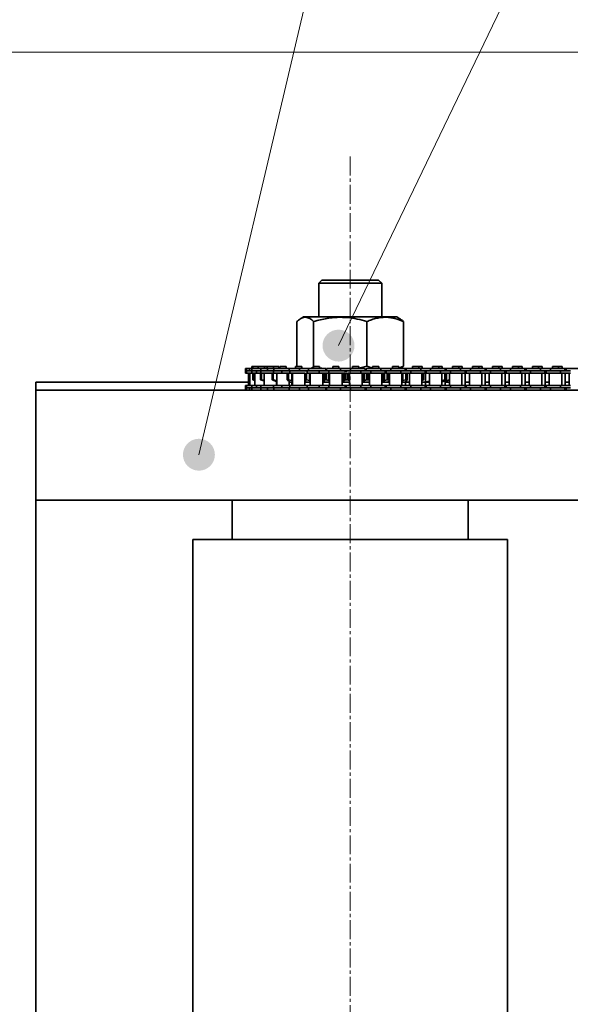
# Model space of a CAD drawing. Header units: millimetres. Extents: x 2945 to 26725, y -1082 to 16127.
# Tile 5 of 151: x 4835 to 5185, y 7361 to 7988. Entities that reach past the tile are written whole.
import ezdxf

# ---------------------------------------------------------------- set-up
doc = ezdxf.new("R2010")
doc.units = ezdxf.units.MM
doc.linetypes.add('点画线', pattern=[18, 12, -2, 2, -2])
doc.layers.get('0').update_dxf_attribs({"lineweight": 35})
for name, color, linetype, lineweight in [('中心线层', 1, '点画线', 18), ('几何体', 7, 'Continuous', 35), ('尺寸线层', 3, 'Continuous', 18), ('注释', 2, 'Continuous', 18)]:
    doc.layers.add(name, color=color, linetype=linetype, lineweight=lineweight)
doc.styles.add('标准', font='txt', dxfattribs={"width": 0.667})
doc.dimstyles.new('GB_尺寸', dxfattribs={"dimtxt": 3.5, "dimasz": 4, "dimexe": 2, "dimexo": 0, "dimtad": 1, "dimdsep": 46, "dimtxsty": '标准', "dimblk": '_CAXARROW', "dimcen": 0, "dimdle": 8, "dimazin": 2, "dimtfac": 0.707107, "dimtdec": 3, "dimtmove": 2, "dimatfit": 3, "dimfxl": 0, "dimfrac": 2, "dimtolj": 1, "dimarcsym": 0})

# ---------------------------------------------------------------- blocks, each defined once
blk = doc.blocks.new('*X110')
at = {"layer": '注释', "linetype": 'Continuous'}
h = blk.add_hatch(color=0, dxfattribs=at)
edge = h.paths.add_edge_path(flags=0)
edge.add_arc((-236.05, -1002.8), 10.16, 0, 360)
at = {"layer": '注释', "color": 0, "linetype": 'Continuous'}
blk.add_line((-236.05, -1002.8), (0, 0), dxfattribs=at)
blk = doc.blocks.new('*X111')
at = {"layer": '注释', "linetype": 'Continuous'}
h = blk.add_hatch(color=0, dxfattribs=at)
edge = h.paths.add_edge_path(flags=0)
edge.add_arc((-449.13, -933.37), 10.16, 0, 360)
at = {"layer": '注释', "color": 0, "linetype": 'Continuous'}
blk.add_line((-449.13, -933.37), (0, 0), dxfattribs=at)
blk = doc.blocks.new('*X160')
at = {"layer": '尺寸线层', "linetype": 'Continuous'}
for points in [[(4565.49, 7966.85), (4575.49, 7886.85), (4555.49, 7886.85)], [(4565.49, 4956.85), (4575.49, 5036.85), (4555.49, 5036.85)]]:
    blk.add_hatch(color=0, dxfattribs=at).paths.add_polyline_path(points, flags=0)
at = {"layer": '尺寸线层', "color": 0, "linetype": 'Continuous'}
for p, q in [((9590.25, 7966.85), (4525.49, 7966.85)), ((4565.49, 7966.85), (4565.49, 4956.85)), ((9680.25, 4956.85), (4525.49, 4956.85))]:
    blk.add_line(p, q, dxfattribs=at)
at = {"layer": '尺寸线层', "color": 0, "insert": (4518.37, 6461.85), "char_height": 70, "width": 255.1041, "attachment_point": 5, "rotation": 90, "line_spacing_factor": 1.15057, "style": '标准'}
blk.add_mtext('\\T1.1;3010', dxfattribs=at)
blk = doc.blocks.new('_CAXARROW')
blk.add_hatch(color=0).paths.add_polyline_path([(0, 0), (-1, 0.125), (-1, -0.125)], flags=0)

msp = doc.modelspace()

# ---------------------------------------------------------------- linework, layer by layer
at = {"layer": '中心线层'}
msp.add_line((5045.254, 7900.461), (5045.254, 5098.61), dxfattribs=at)
at = {"layer": '几何体'}
for p, q in [((5027.254, 7821.852), (5025.254, 7819.852)), ((5025.254, 7819.852), (5025.254, 7798.365)), ((5038.767, 7819.852), (5025.254, 7819.852)), ((5027.254, 7821.852), (5039.416, 7821.852)), ((5065.254, 7819.852), (5038.767, 7819.852)), ((5039.416, 7821.852), (5063.254, 7821.852)), ((5065.254, 7819.852), (5063.254, 7821.852)), ((5065.254, 7798.365), (5065.254, 7819.852)), ((5011.397, 7795.469), (5011.397, 7766.961)), ((5015.629, 7798.365), (5013.732, 7797.27)), ((5015.629, 7798.365), (5074.879, 7798.365)), ((5021.981, 7795.469), (5021.981, 7766.961)), ((5055.839, 7795.469), (5055.839, 7766.961)), ((5076.777, 7797.27), (5074.879, 7798.365)), ((5079.112, 7795.469), (5079.112, 7766.961)), ((4978.572, 7765.565), (4978.572, 7764.065)), ((4979.308, 7765.565), (4978.572, 7765.565)), ((4978.572, 7764.065), (4978.572, 7762.565)), ((4979.308, 7764.065), (4978.572, 7764.065)), ((4979.308, 7764.065), (4978.572, 7764.065)), ((4979.308, 7765.565), (4979.308, 7764.065)), ((4981.236, 7765.565), (4979.308, 7765.565)), ((4979.308, 7764.065), (4979.308, 7762.565)), ((4981.236, 7764.065), (4979.308, 7764.065)), ((4981.236, 7764.065), (4979.308, 7764.065)), ((4981.236, 7765.565), (4981.236, 7764.065)), ((4982.663, 7765.565), (4981.236, 7765.565)), ((4982.663, 7764.065), (4981.236, 7764.065)), ((4982.592, 7766.94), (4982.592, 7765.565)), ((4983.328, 7766.94), (4982.592, 7766.94)), ((4982.663, 7765.565), (4982.663, 7764.065)), ((4988.468, 7765.565), (4982.663, 7765.565)), ((4982.663, 7764.065), (4982.663, 7762.565)), ((4985.597, 7764.065), (4982.663, 7764.065)), ((4985.597, 7764.065), (4982.663, 7764.065)), ((4983.328, 7766.94), (4983.328, 7765.565)), ((4983.398, 7766.94), (4983.328, 7766.94)), ((4986.683, 7766.94), (4983.398, 7766.94)), ((4985.597, 7764.065), (4985.597, 7762.565)), ((4988.492, 7764.065), (4985.597, 7764.065)), ((4986.683, 7766.94), (4986.683, 7765.565)), ((4986.754, 7766.94), (4986.683, 7766.94)), ((4990.643, 7766.94), (4986.754, 7766.94)), ((4988.492, 7765.565), (4988.492, 7764.065)), ((4992.566, 7765.565), (4988.492, 7765.565)), ((4988.492, 7764.065), (4988.492, 7762.565)), ((4992.596, 7764.065), (4988.492, 7764.065)), ((4992.566, 7764.065), (4988.492, 7764.065)), ((4990.643, 7765.565), (4990.643, 7766.94)), ((4992.512, 7766.94), (4990.643, 7766.94)), ((4992.512, 7766.94), (4992.512, 7765.565)), ((4992.961, 7766.94), (4992.512, 7766.94)), ((4992.566, 7765.565), (4992.566, 7764.065)), ((4996.59, 7765.565), (4992.566, 7765.565)), ((4996.59, 7764.065), (4992.566, 7764.065)), ((4996.472, 7766.94), (4992.961, 7766.94)), ((4996.472, 7765.565), (4996.472, 7766.94)), ((4999.81, 7766.94), (4996.472, 7766.94)), ((4996.54, 7764.065), (4996.54, 7762.565)), ((4996.59, 7765.565), (4996.59, 7764.065)), ((5006.454, 7765.565), (4996.59, 7765.565)), ((5001.837, 7764.065), (4996.59, 7764.065)), ((5001.837, 7764.065), (4996.59, 7764.065)), ((4999.81, 7765.565), (4999.81, 7766.94)), ((5000.56, 7766.94), (5000.56, 7765.565)), ((5001.008, 7766.94), (5000.56, 7766.94)), ((5004.52, 7766.94), (5001.008, 7766.94)), ((5001.837, 7764.065), (5001.837, 7762.565)), ((5006.794, 7764.065), (5001.837, 7764.065)), ((5004.52, 7765.565), (5004.52, 7766.94)), ((5006.454, 7765.565), (5006.454, 7764.065)), ((5013.006, 7765.565), (5006.454, 7765.565)), ((5013.006, 7764.065), (5006.454, 7764.065)), ((5006.794, 7764.065), (5006.794, 7762.565)), ((5013.006, 7764.065), (5006.794, 7764.065)), ((5010.474, 7766.94), (5010.474, 7765.565)), ((5011.565, 7766.94), (5010.474, 7766.94)), ((5014.434, 7766.94), (5011.565, 7766.94)), ((5013.006, 7765.565), (5013.006, 7764.065)), ((5018.68, 7765.565), (5013.006, 7765.565)), ((5018.68, 7764.065), (5013.006, 7764.065)), ((5014.434, 7765.565), (5014.434, 7766.94)), ((5017.802, 7764.065), (5017.802, 7762.755)), ((5018.68, 7765.565), (5018.68, 7764.065)), ((5029.802, 7765.565), (5018.68, 7765.565)), ((5025.584, 7764.065), (5018.68, 7764.065)), ((5025.584, 7764.065), (5018.68, 7764.065)), ((5021.822, 7766.94), (5021.822, 7765.565)), ((5022.913, 7766.94), (5021.822, 7766.94)), ((5025.782, 7766.94), (5022.913, 7766.94)), ((5025.584, 7764.065), (5025.584, 7762.565)), ((5031.726, 7764.065), (5025.584, 7764.065)), ((5025.782, 7765.565), (5025.782, 7766.94)), ((5029.802, 7764.065), (5029.802, 7765.565)), ((5030.088, 7765.066), (5029.802, 7765.123)), ((5030.088, 7765.565), (5030.088, 7764.065)), ((5038.979, 7765.565), (5030.088, 7765.565)), ((5031.726, 7764.065), (5031.726, 7762.565)), ((5038.979, 7764.065), (5031.726, 7764.065)), ((5038.979, 7764.065), (5031.726, 7764.065)), ((5034.108, 7766.94), (5034.108, 7765.565)), ((5035.979, 7766.94), (5034.108, 7766.94)), ((5038.068, 7766.94), (5035.979, 7766.94)), ((5038.068, 7765.565), (5038.068, 7766.94)), ((5038.979, 7765.565), (5038.979, 7764.065)), ((5045.32, 7765.565), (5038.979, 7765.565)), ((5045.32, 7764.065), (5038.979, 7764.065)), ((5042.088, 7763.5), (5042.088, 7764.065)), ((5042.769, 7764.065), (5042.769, 7763.334)), ((5045.32, 7765.565), (5045.32, 7764.065)), ((5054.769, 7765.565), (5045.32, 7765.565)), ((5051.944, 7764.065), (5045.32, 7764.065)), ((5051.944, 7764.065), (5045.32, 7764.065)), ((5046.789, 7766.94), (5046.789, 7765.565)), ((5048.66, 7766.94), (5046.789, 7766.94)), ((5050.749, 7766.94), (5048.66, 7766.94)), ((5055.839, 7766.961), (5050.749, 7765.678)), ((5050.749, 7765.565), (5050.749, 7766.94)), ((5051.944, 7764.065), (5051.944, 7762.565)), ((5058.294, 7764.065), (5051.944, 7764.065)), ((5054.769, 7764.065), (5054.769, 7765.565)), ((5055.469, 7765.565), (5055.469, 7764.065)), ((5064.644, 7765.565), (5055.469, 7765.565)), ((5059.489, 7765.697), (5055.839, 7766.961)), ((5058.294, 7764.065), (5058.294, 7762.565)), ((5064.644, 7764.065), (5058.294, 7764.065)), ((5064.644, 7764.065), (5058.294, 7764.065)), ((5059.489, 7766.94), (5059.489, 7765.565)), ((5061.469, 7766.94), (5059.489, 7766.94)), ((5063.449, 7766.94), (5061.469, 7766.94)), ((5063.449, 7765.565), (5063.449, 7766.94)), ((5064.644, 7765.565), (5064.644, 7764.065)), ((5070.994, 7765.565), (5064.644, 7765.565)), ((5070.994, 7764.065), (5064.644, 7764.065)), ((5067.469, 7762.565), (5067.469, 7764.065)), ((5068.169, 7764.065), (5068.169, 7762.565)), ((5070.994, 7765.565), (5070.994, 7764.065)), ((5080.169, 7765.565), (5070.994, 7765.565)), ((5077.344, 7764.065), (5070.994, 7764.065)), ((5077.344, 7764.065), (5070.994, 7764.065)), ((5072.189, 7766.94), (5072.189, 7765.565)), ((5074.169, 7766.94), (5072.189, 7766.94)), ((5076.149, 7766.94), (5074.169, 7766.94)), ((5079.112, 7766.961), (5076.149, 7765.82)), ((5076.149, 7765.565), (5076.149, 7766.94)), ((5077.278, 7765.565), (5079.112, 7766.961)), ((5077.344, 7764.065), (5077.344, 7762.565)), ((5083.694, 7764.065), (5077.344, 7764.065)), ((5078.32, 7765.565), (5078.32, 7766.358)), ((5080.169, 7764.065), (5080.169, 7765.565)), ((5080.869, 7765.565), (5080.169, 7765.565)), ((5080.869, 7765.565), (5080.869, 7764.065)), ((5090.044, 7765.565), (5080.869, 7765.565)), ((5083.694, 7764.065), (5083.694, 7762.565)), ((5090.044, 7764.065), (5083.694, 7764.065)), ((5090.044, 7764.065), (5083.694, 7764.065)), ((5084.889, 7766.94), (5084.889, 7765.565)), ((5086.869, 7766.94), (5084.889, 7766.94)), ((5088.849, 7766.94), (5086.869, 7766.94)), ((5088.849, 7765.565), (5088.849, 7766.94)), ((5091.02, 7766.94), (5088.849, 7766.94)), ((5090.044, 7765.565), (5090.044, 7764.065)), ((5096.394, 7765.565), (5090.044, 7765.565)), ((5096.394, 7764.065), (5090.044, 7764.065)), ((5091.02, 7765.565), (5091.02, 7766.94)), ((5092.869, 7762.565), (5092.869, 7764.065)), ((5093.184, 7763.911), (5093.184, 7757.006)), ((5093.569, 7763.822), (5093.184, 7763.911)), ((5093.569, 7764.065), (5093.569, 7762.565)), ((5096.394, 7765.565), (5096.394, 7764.065)), ((5105.569, 7765.565), (5096.394, 7765.565)), ((5102.744, 7764.065), (5096.394, 7764.065)), ((5102.744, 7764.065), (5096.394, 7764.065)), ((5097.589, 7766.94), (5097.589, 7765.565)), ((5099.569, 7766.94), (5097.589, 7766.94)), ((5101.549, 7766.94), (5099.569, 7766.94)), ((5101.549, 7765.565), (5101.549, 7766.94)), ((5103.72, 7766.94), (5101.549, 7766.94)), ((5102.744, 7764.065), (5102.744, 7762.565)), ((5109.094, 7764.065), (5102.744, 7764.065)), ((5103.72, 7765.565), (5103.72, 7766.94)), ((5105.569, 7764.065), (5105.569, 7765.565)), ((5106.269, 7765.565), (5105.569, 7765.565)), ((5106.269, 7765.565), (5106.269, 7764.065)), ((5115.444, 7765.565), (5106.269, 7765.565)), ((5109.094, 7764.065), (5109.094, 7762.565)), ((5115.444, 7764.065), (5109.094, 7764.065)), ((5115.444, 7764.065), (5109.094, 7764.065)), ((5110.289, 7766.94), (5110.289, 7765.565)), ((5112.269, 7766.94), (5110.289, 7766.94)), ((5114.249, 7766.94), (5112.269, 7766.94)), ((5114.249, 7765.565), (5114.249, 7766.94)), ((5116.42, 7766.94), (5114.249, 7766.94)), ((5115.444, 7765.565), (5115.444, 7764.065)), ((5121.794, 7765.565), (5115.444, 7765.565)), ((5121.794, 7764.065), (5115.444, 7764.065)), ((5116.42, 7765.565), (5116.42, 7766.94)), ((5118.269, 7762.565), (5118.269, 7764.065)), ((5118.969, 7764.065), (5118.969, 7762.565)), ((5121.794, 7765.565), (5121.794, 7764.065)), ((5130.969, 7765.565), (5121.794, 7765.565)), ((5128.144, 7764.065), (5121.794, 7764.065)), ((5128.144, 7764.065), (5121.794, 7764.065)), ((5122.989, 7766.94), (5122.989, 7765.565)), ((5124.969, 7766.94), (5122.989, 7766.94)), ((5126.949, 7766.94), (5124.969, 7766.94)), ((5126.949, 7765.565), (5126.949, 7766.94)), ((5129.12, 7766.94), (5126.949, 7766.94)), ((5128.144, 7764.065), (5128.144, 7762.565)), ((5134.494, 7764.065), (5128.144, 7764.065)), ((5129.12, 7765.565), (5129.12, 7766.94)), ((5130.969, 7764.065), (5130.969, 7765.565)), ((5131.669, 7765.565), (5130.969, 7765.565)), ((5131.669, 7765.565), (5131.669, 7764.065)), ((5140.844, 7765.565), (5131.669, 7765.565)), ((5134.494, 7764.065), (5134.494, 7762.565)), ((5140.844, 7764.065), (5134.494, 7764.065)), ((5140.844, 7764.065), (5134.494, 7764.065)), ((5135.689, 7766.94), (5135.689, 7765.565)), ((5137.669, 7766.94), (5135.689, 7766.94)), ((5139.649, 7766.94), (5137.669, 7766.94)), ((5139.649, 7765.565), (5139.649, 7766.94)), ((5141.82, 7766.94), (5139.649, 7766.94)), ((5140.844, 7765.565), (5140.844, 7764.065)), ((5147.194, 7765.565), (5140.844, 7765.565)), ((5147.194, 7764.065), (5140.844, 7764.065)), ((5141.82, 7765.565), (5141.82, 7766.94)), ((5143.669, 7762.565), (5143.669, 7764.065)), ((5144.369, 7764.065), (5144.369, 7762.565)), ((5147.194, 7765.565), (5147.194, 7764.065)), ((5156.369, 7765.565), (5147.194, 7765.565)), ((5153.544, 7764.065), (5147.194, 7764.065)), ((5153.544, 7764.065), (5147.194, 7764.065)), ((5148.389, 7766.94), (5148.389, 7765.565)), ((5150.369, 7766.94), (5148.389, 7766.94)), ((5152.349, 7766.94), (5150.369, 7766.94)), ((5152.349, 7765.565), (5152.349, 7766.94)), ((5154.52, 7766.94), (5152.349, 7766.94)), ((5153.544, 7764.065), (5153.544, 7762.565)), ((5159.894, 7764.065), (5153.544, 7764.065)), ((5154.52, 7765.565), (5154.52, 7766.94)), ((5156.369, 7764.065), (5156.369, 7765.565)), ((5157.069, 7765.565), (5156.369, 7765.565)), ((5157.069, 7765.565), (5157.069, 7764.065)), ((5166.244, 7765.565), (5157.069, 7765.565)), ((5159.894, 7764.065), (5159.894, 7762.565)), ((5166.244, 7764.065), (5159.894, 7764.065)), ((5166.244, 7764.065), (5159.894, 7764.065)), ((5161.089, 7766.94), (5161.089, 7765.565)), ((5163.069, 7766.94), (5161.089, 7766.94)), ((5165.049, 7766.94), (5163.069, 7766.94)), ((5165.049, 7765.565), (5165.049, 7766.94)), ((5167.22, 7766.94), (5165.049, 7766.94)), ((5166.244, 7765.565), (5166.244, 7764.065)), ((5172.594, 7765.565), (5166.244, 7765.565)), ((5172.594, 7764.065), (5166.244, 7764.065)), ((5167.22, 7765.565), (5167.22, 7766.94)), ((5169.069, 7762.565), (5169.069, 7764.065)), ((5169.769, 7764.065), (5169.769, 7762.565)), ((5172.594, 7765.565), (5172.594, 7764.065)), ((5181.769, 7765.565), (5172.594, 7765.565)), ((5178.944, 7764.065), (5172.594, 7764.065)), ((5178.944, 7764.065), (5172.594, 7764.065)), ((5173.789, 7766.94), (5173.789, 7765.565)), ((5175.769, 7766.94), (5173.789, 7766.94)), ((5177.749, 7766.94), (5175.769, 7766.94)), ((5177.749, 7765.565), (5177.749, 7766.94)), ((5179.92, 7766.94), (5177.749, 7766.94)), ((5178.944, 7764.065), (5178.944, 7762.565)), ((5185.294, 7764.065), (5178.944, 7764.065)), ((5179.92, 7765.565), (5179.92, 7766.94)), ((5181.769, 7764.065), (5181.769, 7765.565)), ((5182.469, 7765.565), (5181.769, 7765.565)), ((5182.469, 7765.565), (5182.469, 7764.065)), ((5191.644, 7765.565), (5182.469, 7765.565)), ((4979.308, 7762.565), (4978.572, 7762.565)), ((4982.663, 7762.565), (4979.308, 7762.565)), ((4980.597, 7762.565), (4980.597, 7754.715)), ((4981.139, 7762.478), (4981.45, 7762.557)), ((4981.139, 7762.478), (4981.216, 7762.478)), ((4981.139, 7758.439), (4981.139, 7762.478)), ((4981.45, 7758.359), (4981.139, 7758.439)), ((4981.139, 7758.439), (4981.216, 7758.439)), ((4981.216, 7762.478), (4981.216, 7758.439)), ((4981.333, 7762.565), (4981.333, 7754.715)), ((4985.597, 7762.565), (4982.663, 7762.565)), ((4983.324, 7762.478), (4983.504, 7762.531)), ((4983.324, 7762.478), (4983.638, 7762.478)), ((4983.324, 7758.439), (4983.324, 7762.478)), ((4983.324, 7758.439), (4983.638, 7758.439)), ((4984.688, 7758.034), (4983.324, 7758.439)), ((4984.022, 7762.565), (4983.638, 7762.478)), ((4983.638, 7762.478), (4983.638, 7758.439)), ((4983.638, 7758.439), (4984.688, 7758.2)), ((4984.688, 7762.565), (4984.688, 7754.715)), ((4988.492, 7762.565), (4985.597, 7762.565)), ((4988.216, 7762.478), (4988.492, 7762.581)), ((4988.216, 7762.478), (4988.752, 7762.478)), ((4988.216, 7758.439), (4988.216, 7762.478)), ((4988.216, 7758.439), (4988.752, 7758.439)), ((4989.592, 7757.926), (4988.216, 7758.439)), ((4995.636, 7762.565), (4988.492, 7762.565)), ((4989.141, 7762.565), (4988.752, 7762.478)), ((4988.752, 7762.478), (4988.752, 7758.439)), ((4988.752, 7758.439), (4990.517, 7758.042)), ((4990.414, 7757.664), (4989.592, 7757.926)), ((4990.517, 7762.565), (4990.517, 7754.715)), ((4995.601, 7762.478), (4996.569, 7762.99)), ((4995.601, 7762.478), (4996.335, 7762.478)), ((4995.601, 7758.439), (4995.601, 7762.478)), ((4996.569, 7757.926), (4995.601, 7758.439)), ((4995.601, 7758.439), (4996.335, 7758.439)), ((4996.711, 7762.565), (4996.335, 7762.478)), ((4996.335, 7762.478), (4996.335, 7758.439)), ((4996.335, 7758.439), (4998.539, 7757.926)), ((5001.837, 7762.565), (4996.54, 7762.565)), ((4997.225, 7757.664), (4996.569, 7757.926)), ((4998.554, 7757.006), (4997.225, 7757.664)), ((4998.539, 7762.565), (4998.539, 7757.926)), ((4998.539, 7757.926), (4998.565, 7757.919)), ((4998.565, 7762.565), (4998.565, 7754.715)), ((5006.794, 7762.565), (5001.837, 7762.565)), ((5005.155, 7762.478), (5006.057, 7762.478)), ((5005.155, 7758.439), (5005.155, 7762.478)), ((5005.155, 7758.439), (5006.057, 7758.439)), ((5005.674, 7757.926), (5005.155, 7758.439)), ((5006.136, 7757.664), (5005.674, 7757.926)), ((5006.404, 7762.565), (5006.057, 7762.478)), ((5006.057, 7762.478), (5006.057, 7758.439)), ((5006.057, 7758.439), (5008.09, 7757.926)), ((5006.897, 7757.006), (5006.136, 7757.664)), ((5006.515, 7754.715), (5006.515, 7757.336)), ((5016.383, 7762.565), (5006.794, 7762.565)), ((5006.917, 7756.852), (5006.897, 7757.006)), ((5008.09, 7762.565), (5008.09, 7757.926)), ((5008.09, 7757.926), (5008.479, 7757.805)), ((5008.479, 7762.565), (5008.479, 7754.715)), ((5016.383, 7762.705), (5016.383, 7758.212)), ((5016.429, 7754.715), (5016.429, 7758.066)), ((5016.463, 7762.478), (5016.483, 7762.705)), ((5016.463, 7762.478), (5017.492, 7762.478)), ((5016.463, 7758.439), (5016.463, 7762.478)), ((5016.463, 7758.439), (5017.492, 7758.439)), ((5016.483, 7758.212), (5016.463, 7758.439)), ((5016.756, 7757.664), (5016.508, 7757.926)), ((5016.869, 7757.204), (5016.756, 7757.664)), ((5016.769, 7756.852), (5016.917, 7757.006)), ((5017.824, 7762.574), (5017.492, 7762.478)), ((5017.492, 7762.478), (5017.492, 7758.439)), ((5017.492, 7758.439), (5019.266, 7757.926)), ((5025.584, 7762.565), (5017.866, 7762.565)), ((5019.266, 7762.565), (5019.266, 7757.926)), ((5019.266, 7757.926), (5019.827, 7757.711)), ((5019.827, 7762.565), (5019.827, 7754.715)), ((5031.726, 7762.565), (5025.584, 7762.565)), ((5027.777, 7754.715), (5027.777, 7762.565)), ((5027.866, 7756.852), (5028.176, 7757.006)), ((5028.176, 7762.565), (5028.176, 7757.006)), ((5028.176, 7757.006), (5028.621, 7757.664)), ((5028.599, 7762.565), (5028.599, 7757.926)), ((5028.599, 7757.926), (5029.028, 7758.439)), ((5028.621, 7757.664), (5028.599, 7757.926)), ((5029.028, 7762.478), (5030.14, 7762.478)), ((5029.028, 7758.439), (5029.028, 7762.478)), ((5029.028, 7758.439), (5030.14, 7758.439)), ((5030.14, 7762.478), (5030.14, 7758.439)), ((5030.14, 7758.439), (5031.578, 7757.926)), ((5031.578, 7762.565), (5031.578, 7757.926)), ((5031.578, 7757.926), (5032.071, 7757.664)), ((5041.547, 7762.565), (5031.726, 7762.565)), ((5032.071, 7762.565), (5032.071, 7757.664)), ((5032.113, 7762.565), (5032.113, 7754.715)), ((5040.063, 7754.715), (5040.063, 7762.565)), ((5040.181, 7762.565), (5040.181, 7757.006)), ((5040.181, 7757.006), (5041.214, 7757.664)), ((5041.214, 7762.565), (5041.214, 7757.664)), ((5041.214, 7757.664), (5041.417, 7757.926)), ((5041.417, 7762.565), (5041.417, 7757.926)), ((5041.417, 7757.926), (5042.303, 7758.439)), ((5042.303, 7762.478), (5041.611, 7762.878)), ((5042.303, 7762.478), (5043.448, 7762.478)), ((5042.303, 7758.439), (5042.303, 7762.478)), ((5042.303, 7758.439), (5043.448, 7758.439)), ((5043.614, 7762.559), (5043.448, 7762.478)), ((5043.448, 7762.478), (5043.448, 7758.439)), ((5043.448, 7758.439), (5044.487, 7757.926)), ((5051.944, 7762.565), (5043.636, 7762.565)), ((5044.487, 7762.565), (5044.487, 7757.926)), ((5044.487, 7757.926), (5044.769, 7757.664)), ((5044.769, 7762.565), (5044.769, 7757.664)), ((5044.794, 7757.57), (5044.794, 7754.715)), ((5058.294, 7762.565), (5051.944, 7762.565)), ((5052.744, 7754.715), (5052.744, 7762.565)), ((5052.744, 7757.146), (5053.983, 7757.664)), ((5053.983, 7762.565), (5053.983, 7757.664)), ((5053.983, 7757.664), (5054.404, 7757.926)), ((5054.404, 7762.565), (5054.404, 7757.926)), ((5054.404, 7757.926), (5055.707, 7758.439)), ((5055.707, 7762.478), (5056.836, 7762.478)), ((5055.707, 7758.439), (5055.707, 7762.478)), ((5055.707, 7758.439), (5056.836, 7758.439)), ((5056.836, 7762.478), (5056.836, 7758.439)), ((5056.836, 7758.439), (5057.43, 7757.926)), ((5057.43, 7762.565), (5057.43, 7757.926)), ((5057.43, 7757.926), (5057.488, 7757.664)), ((5057.488, 7762.565), (5057.488, 7757.664)), ((5057.494, 7762.565), (5057.494, 7754.715)), ((5067.469, 7762.565), (5058.294, 7762.565)), ((5065.444, 7754.715), (5065.444, 7762.565)), ((5065.444, 7757.366), (5066.37, 7757.664)), ((5066.37, 7762.565), (5066.37, 7757.664)), ((5066.37, 7757.664), (5066.99, 7757.926)), ((5066.99, 7762.565), (5066.99, 7757.926)), ((5066.99, 7757.926), (5068.654, 7758.439)), ((5068.169, 7762.627), (5067.469, 7762.843)), ((5077.344, 7762.565), (5068.169, 7762.565)), ((5068.654, 7762.478), (5068.333, 7762.577)), ((5068.654, 7762.478), (5069.717, 7762.478)), ((5068.654, 7758.439), (5068.654, 7762.478)), ((5068.654, 7758.439), (5069.717, 7758.439)), ((5069.841, 7757.926), (5069.672, 7757.664)), ((5069.672, 7757.664), (5069.695, 7757.378)), ((5069.717, 7762.478), (5069.717, 7758.439)), ((5069.717, 7758.439), (5069.798, 7758.104)), ((5069.726, 7757.523), (5069.726, 7757.006)), ((5069.889, 7758.104), (5069.889, 7762.565)), ((5070.194, 7762.565), (5070.194, 7754.715)), ((5083.694, 7762.565), (5077.344, 7762.565)), ((5078.144, 7754.715), (5078.144, 7762.565)), ((5078.144, 7757.766), (5078.627, 7757.926)), ((5078.627, 7762.565), (5078.627, 7757.926)), ((5078.627, 7757.926), (5080.578, 7758.439)), ((5080.789, 7757.664), (5080.237, 7757.006)), ((5080.578, 7762.478), (5080.245, 7762.565)), ((5080.578, 7762.478), (5081.529, 7762.478)), ((5080.578, 7758.439), (5080.578, 7762.478)), ((5080.578, 7758.439), (5081.529, 7758.439)), ((5081.177, 7757.926), (5080.789, 7757.664)), ((5081.529, 7758.439), (5081.177, 7757.926)), ((5081.529, 7762.478), (5081.529, 7758.439)), ((5081.531, 7758.408), (5081.531, 7762.508)), ((5082.894, 7762.565), (5082.894, 7754.715)), ((5092.869, 7762.565), (5083.694, 7762.565)), ((5090.844, 7754.715), (5090.844, 7762.565)), ((5090.943, 7757.926), (5090.844, 7757.882)), ((5091.756, 7758.439), (5090.943, 7757.926)), ((5090.958, 7762.478), (5091.756, 7762.478)), ((5090.958, 7758.439), (5090.958, 7762.478)), ((5090.958, 7758.439), (5091.756, 7758.439)), ((5091.756, 7762.478), (5091.756, 7758.439)), ((5092.382, 7756.852), (5093.184, 7757.006)), ((5093.184, 7757.006), (5095.594, 7757.558)), ((5102.744, 7762.565), (5093.569, 7762.565)), ((5095.594, 7762.565), (5095.594, 7754.715)), ((5109.094, 7762.565), (5102.744, 7762.565)), ((5105.992, 7757.664), (5103.501, 7757.006)), ((5103.544, 7754.715), (5103.544, 7762.565)), ((5103.544, 7758.029), (5105.361, 7758.439)), ((5104.146, 7757.926), (5103.544, 7757.753)), ((5103.544, 7757.208), (5105.489, 7757.664)), ((5103.544, 7756.957), (5103.739, 7757.006)), ((5103.739, 7757.006), (5106.334, 7757.664)), ((5105.755, 7758.439), (5104.146, 7757.926)), ((5105.361, 7762.478), (5104.973, 7762.565)), ((5105.361, 7762.478), (5105.755, 7762.478)), ((5105.361, 7758.439), (5105.361, 7762.478)), ((5105.361, 7758.439), (5105.755, 7758.439)), ((5105.489, 7758.354), (5105.489, 7757.664)), ((5105.489, 7757.664), (5106.571, 7757.926)), ((5105.715, 7754.715), (5105.715, 7757.507)), ((5105.755, 7762.478), (5105.755, 7758.439)), ((5107.005, 7757.926), (5105.992, 7757.664)), ((5106.334, 7757.664), (5107.373, 7757.926)), ((5106.334, 7757.752), (5106.334, 7757.664)), ((5106.571, 7762.565), (5106.571, 7757.926)), ((5106.571, 7757.926), (5108.294, 7758.331)), ((5108.294, 7758.272), (5107.005, 7757.926)), ((5107.373, 7757.926), (5108.294, 7758.163)), ((5108.294, 7762.565), (5108.294, 7754.715)), ((5118.269, 7762.565), (5109.094, 7762.565)), ((5116.244, 7754.715), (5116.244, 7762.565)), ((5118.969, 7762.565), (5118.269, 7762.565)), ((5118.415, 7754.715), (5118.415, 7762.565)), ((5128.144, 7762.565), (5118.969, 7762.565)), ((5120.994, 7762.565), (5120.994, 7754.715)), ((5134.494, 7762.565), (5128.144, 7762.565)), ((5128.944, 7754.715), (5128.944, 7762.565)), ((5131.115, 7754.715), (5131.115, 7762.565)), ((5133.694, 7762.565), (5133.694, 7754.715)), ((5143.669, 7762.565), (5134.494, 7762.565)), ((5141.644, 7754.715), (5141.644, 7762.565)), ((5144.369, 7762.565), (5143.669, 7762.565)), ((5143.815, 7754.715), (5143.815, 7762.565)), ((5153.544, 7762.565), (5144.369, 7762.565)), ((5146.394, 7762.565), (5146.394, 7754.715)), ((5159.894, 7762.565), (5153.544, 7762.565)), ((5154.344, 7754.715), (5154.344, 7762.565)), ((5156.515, 7754.715), (5156.515, 7762.565)), ((5159.094, 7762.565), (5159.094, 7754.715)), ((5169.069, 7762.565), (5159.894, 7762.565)), ((5167.044, 7754.715), (5167.044, 7762.565)), ((5169.769, 7762.565), (5169.069, 7762.565)), ((5169.215, 7754.715), (5169.215, 7762.565)), ((5178.944, 7762.565), (5169.769, 7762.565)), ((5171.794, 7762.565), (5171.794, 7754.715)), ((5185.294, 7762.565), (5178.944, 7762.565)), ((5179.744, 7754.715), (5179.744, 7762.565)), ((5181.915, 7754.715), (5181.915, 7762.565)), ((5184.494, 7762.565), (5184.494, 7754.715)), ((4845.254, 7751.852), (4845.254, 7756.852)), ((4845.254, 7756.852), (4980.597, 7756.852)), ((8820.254, 7751.852), (4845.254, 7751.852)), ((4845.254, 7681.852), (4845.254, 7751.852)), ((4978.572, 7754.715), (4978.572, 7753.215)), ((4979.308, 7754.715), (4978.572, 7754.715)), ((4978.572, 7753.215), (4978.572, 7751.852)), ((4979.308, 7753.215), (4978.572, 7753.215)), ((4979.308, 7753.215), (4978.572, 7753.215)), ((4979.308, 7754.715), (4979.308, 7753.215)), ((4982.663, 7754.715), (4979.308, 7754.715)), ((4979.308, 7753.215), (4979.308, 7751.852)), ((4981.236, 7753.215), (4979.308, 7753.215)), ((4982.663, 7753.215), (4981.236, 7753.215)), ((4981.236, 7751.852), (4981.236, 7753.215)), ((4982.663, 7754.715), (4982.663, 7753.215)), ((4985.597, 7754.715), (4982.663, 7754.715)), ((4982.663, 7753.215), (4982.663, 7751.852)), ((4985.597, 7753.215), (4982.663, 7753.215)), ((4985.597, 7753.215), (4982.663, 7753.215)), ((4985.597, 7753.215), (4985.597, 7754.715)), ((4988.492, 7754.715), (4985.597, 7754.715)), ((4988.492, 7753.215), (4985.597, 7753.215)), ((4988.492, 7754.715), (4988.492, 7753.215)), ((4996.54, 7754.715), (4988.492, 7754.715)), ((4988.492, 7753.215), (4988.492, 7751.852)), ((4992.488, 7753.215), (4988.492, 7753.215)), ((4992.566, 7753.215), (4988.492, 7753.215)), ((4996.59, 7753.215), (4992.566, 7753.215)), ((4992.566, 7751.852), (4992.566, 7753.215)), ((4996.54, 7754.715), (4996.54, 7753.215)), ((5001.837, 7754.715), (4996.54, 7754.715)), ((5001.837, 7753.215), (4996.59, 7753.215)), ((5001.837, 7753.215), (4996.59, 7753.215)), ((4996.59, 7751.852), (4996.59, 7753.215)), ((4998.467, 7754.715), (4998.467, 7756.908)), ((4998.467, 7756.852), (4998.565, 7756.852)), ((4998.467, 7754.852), (4998.565, 7754.852)), ((5001.837, 7753.215), (5001.837, 7754.715)), ((5006.794, 7754.715), (5001.837, 7754.715)), ((5006.794, 7753.215), (5001.837, 7753.215)), ((5006.454, 7753.215), (5006.454, 7751.852)), ((5013.006, 7753.215), (5006.454, 7753.215)), ((5006.515, 7754.852), (5008.479, 7754.852)), ((5006.794, 7753.215), (5006.794, 7754.715)), ((5017.802, 7754.715), (5006.794, 7754.715)), ((5013.006, 7753.215), (5006.794, 7753.215)), ((5008.091, 7754.852), (5008.091, 7756.852)), ((5018.68, 7753.215), (5013.006, 7753.215)), ((5013.006, 7751.852), (5013.006, 7753.215)), ((5016.429, 7754.852), (5019.827, 7754.852)), ((5017.802, 7754.715), (5017.802, 7753.215)), ((5025.584, 7754.715), (5017.802, 7754.715)), ((5025.584, 7753.215), (5018.68, 7753.215)), ((5025.584, 7753.215), (5018.68, 7753.215)), ((5018.68, 7751.852), (5018.68, 7753.215)), ((5025.584, 7753.215), (5025.584, 7754.715)), ((5031.726, 7754.715), (5025.584, 7754.715)), ((5031.726, 7753.215), (5025.584, 7753.215)), ((5027.777, 7756.852), (5027.866, 7756.852)), ((5027.777, 7754.852), (5032.113, 7754.852)), ((5029.802, 7751.852), (5029.802, 7753.215)), ((5030.088, 7753.215), (5030.088, 7751.852)), ((5031.726, 7753.215), (5031.726, 7754.715)), ((5042.088, 7754.715), (5031.726, 7754.715)), ((5038.979, 7753.215), (5031.726, 7753.215)), ((5038.979, 7753.215), (5031.726, 7753.215)), ((5045.32, 7753.215), (5038.979, 7753.215)), ((5038.979, 7751.852), (5038.979, 7753.215)), ((5040.063, 7754.852), (5044.794, 7754.852)), ((5042.088, 7753.215), (5042.088, 7754.715)), ((5042.769, 7754.715), (5042.769, 7753.215)), ((5051.944, 7754.715), (5042.769, 7754.715)), ((5051.944, 7753.215), (5045.32, 7753.215)), ((5051.944, 7753.215), (5045.32, 7753.215)), ((5045.32, 7751.852), (5045.32, 7753.215)), ((5051.944, 7753.215), (5051.944, 7754.715)), ((5058.294, 7754.715), (5051.944, 7754.715)), ((5058.294, 7753.215), (5051.944, 7753.215)), ((5052.744, 7754.852), (5057.494, 7754.852)), ((5054.769, 7751.852), (5054.769, 7753.215)), ((5055.469, 7753.215), (5055.469, 7751.852)), ((5058.294, 7753.215), (5058.294, 7754.715)), ((5067.469, 7754.715), (5058.294, 7754.715)), ((5064.644, 7753.215), (5058.294, 7753.215)), ((5064.644, 7753.215), (5058.294, 7753.215)), ((5070.994, 7753.215), (5064.644, 7753.215)), ((5064.644, 7751.852), (5064.644, 7753.215)), ((5065.444, 7754.852), (5070.194, 7754.852)), ((5067.469, 7753.215), (5067.469, 7754.715)), ((5068.169, 7754.715), (5068.169, 7753.215)), ((5077.344, 7754.715), (5068.169, 7754.715)), ((5069.932, 7756.852), (5070.194, 7756.852)), ((5077.344, 7753.215), (5070.994, 7753.215)), ((5077.344, 7753.215), (5070.994, 7753.215)), ((5070.994, 7751.852), (5070.994, 7753.215)), ((5077.344, 7753.215), (5077.344, 7754.715)), ((5083.694, 7754.715), (5077.344, 7754.715)), ((5083.694, 7753.215), (5077.344, 7753.215)), ((5078.144, 7754.852), (5082.894, 7754.852)), ((5080.169, 7751.852), (5080.169, 7753.215)), ((5080.277, 7756.852), (5082.894, 7756.852)), ((5080.315, 7754.852), (5080.315, 7756.852)), ((5080.869, 7753.215), (5080.869, 7751.852)), ((5083.694, 7753.215), (5083.694, 7754.715)), ((5092.869, 7754.715), (5083.694, 7754.715)), ((5090.044, 7753.215), (5083.694, 7753.215)), ((5090.044, 7753.215), (5083.694, 7753.215)), ((5096.394, 7753.215), (5090.044, 7753.215)), ((5090.044, 7751.852), (5090.044, 7753.215)), ((5090.844, 7754.852), (5092.254, 7754.852)), ((5092.391, 7754.715), (5092.254, 7754.852)), ((5092.869, 7753.215), (5092.869, 7754.715)), ((5093.569, 7754.715), (5092.869, 7754.715)), ((5093.569, 7753.537), (5092.869, 7754.237)), ((5093.015, 7754.715), (5093.015, 7756.852)), ((5093.569, 7754.715), (5093.569, 7753.215)), ((5102.744, 7754.715), (5093.569, 7754.715)), ((5102.744, 7753.215), (5096.394, 7753.215)), ((5102.744, 7753.215), (5096.394, 7753.215)), ((5096.394, 7751.852), (5096.394, 7753.215)), ((5102.744, 7753.215), (5102.744, 7754.715)), ((5109.094, 7754.715), (5102.744, 7754.715)), ((5109.094, 7753.215), (5102.744, 7753.215)), ((5105.569, 7751.852), (5105.569, 7753.215)), ((5105.715, 7756.852), (5108.294, 7756.852)), ((5106.269, 7753.215), (5106.269, 7751.852)), ((5109.094, 7753.215), (5109.094, 7754.715)), ((5118.269, 7754.715), (5109.094, 7754.715)), ((5115.444, 7753.215), (5109.094, 7753.215)), ((5115.444, 7753.215), (5109.094, 7753.215)), ((5121.794, 7753.215), (5115.444, 7753.215)), ((5115.444, 7751.852), (5115.444, 7753.215)), ((5118.269, 7753.215), (5118.269, 7754.715)), ((5118.969, 7754.715), (5118.269, 7754.715)), ((5118.415, 7756.852), (5120.994, 7756.852)), ((5118.969, 7754.715), (5118.969, 7753.215)), ((5128.144, 7754.715), (5118.969, 7754.715)), ((5128.144, 7753.215), (5121.794, 7753.215)), ((5128.144, 7753.215), (5121.794, 7753.215)), ((5121.794, 7751.852), (5121.794, 7753.215)), ((5128.144, 7753.215), (5128.144, 7754.715)), ((5134.494, 7754.715), (5128.144, 7754.715)), ((5134.494, 7753.215), (5128.144, 7753.215)), ((5130.969, 7751.852), (5130.969, 7753.215)), ((5131.115, 7756.852), (5133.694, 7756.852)), ((5131.669, 7753.215), (5131.669, 7751.852)), ((5134.494, 7753.215), (5134.494, 7754.715)), ((5143.669, 7754.715), (5134.494, 7754.715)), ((5140.844, 7753.215), (5134.494, 7753.215)), ((5140.844, 7753.215), (5134.494, 7753.215)), ((5147.194, 7753.215), (5140.844, 7753.215)), ((5140.844, 7751.852), (5140.844, 7753.215)), ((5143.669, 7753.215), (5143.669, 7754.715)), ((5144.369, 7754.715), (5143.669, 7754.715)), ((5143.815, 7756.852), (5146.394, 7756.852)), ((5144.369, 7754.715), (5144.369, 7753.215)), ((5153.544, 7754.715), (5144.369, 7754.715)), ((5153.544, 7753.215), (5147.194, 7753.215)), ((5153.544, 7753.215), (5147.194, 7753.215)), ((5147.194, 7751.852), (5147.194, 7753.215)), ((5153.544, 7753.215), (5153.544, 7754.715)), ((5159.894, 7754.715), (5153.544, 7754.715)), ((5159.894, 7753.215), (5153.544, 7753.215)), ((5156.369, 7751.852), (5156.369, 7753.215)), ((5156.515, 7756.852), (5159.094, 7756.852)), ((5157.069, 7753.215), (5157.069, 7751.852)), ((5159.894, 7753.215), (5159.894, 7754.715)), ((5169.069, 7754.715), (5159.894, 7754.715)), ((5166.244, 7753.215), (5159.894, 7753.215)), ((5166.244, 7753.215), (5159.894, 7753.215)), ((5172.594, 7753.215), (5166.244, 7753.215)), ((5166.244, 7751.852), (5166.244, 7753.215)), ((5169.069, 7753.215), (5169.069, 7754.715)), ((5169.769, 7754.715), (5169.069, 7754.715)), ((5169.215, 7756.852), (5171.794, 7756.852)), ((5169.769, 7754.715), (5169.769, 7753.215)), ((5178.944, 7754.715), (5169.769, 7754.715)), ((5178.944, 7753.215), (5172.594, 7753.215)), ((5178.944, 7753.215), (5172.594, 7753.215)), ((5172.594, 7751.852), (5172.594, 7753.215)), ((5178.944, 7753.215), (5178.944, 7754.715)), ((5185.294, 7754.715), (5178.944, 7754.715)), ((5185.294, 7753.215), (5178.944, 7753.215)), ((5181.769, 7751.852), (5181.769, 7753.215)), ((5181.915, 7756.852), (5184.494, 7756.852)), ((5182.469, 7753.215), (5182.469, 7751.852)), ((8820.254, 7681.852), (4845.254, 7681.852)), ((4845.254, 5236.852), (4845.254, 7681.852)), ((4970.254, 7681.852), (4970.254, 7656.852)), ((5120.254, 7656.852), (5120.254, 7681.852)), ((4945.254, 7656.852), (4945.254, 5256.852)), ((5145.254, 7656.852), (4945.254, 7656.852)), ((5145.254, 5256.852), (5145.254, 7656.852))]:
    msp.add_line(p, q, dxfattribs=at)
for points in [[(4981.25, 7753.215), (4980.927, 7753.215), (4980.048, 7753.215), (4979.496, 7753.215), (4979.308, 7753.215), (4979.308, 7753.215)], [(5006.515, 7756.852), (5006.548, 7756.852), (5006.796, 7756.852), (5006.917, 7756.852)], [(5006.917, 7756.852), (5007.557, 7756.852), (5008.205, 7756.852), (5008.479, 7756.852)], [(5016.429, 7756.852), (5016.502, 7756.852), (5016.769, 7756.852)], [(5016.769, 7756.852), (5017.511, 7756.852), (5018.259, 7756.852), (5019.012, 7756.852), (5019.772, 7756.852), (5019.827, 7756.852)], [(5027.866, 7756.852), (5028.678, 7756.852), (5029.493, 7756.852), (5030.311, 7756.852), (5031.133, 7756.852), (5031.957, 7756.852), (5032.113, 7756.852)], [(5040.063, 7756.852), (5040.569, 7756.852), (5041.415, 7756.852), (5042.263, 7756.852), (5043.111, 7756.852), (5043.959, 7756.852), (5044.794, 7756.852)], [(5052.744, 7756.852), (5053.506, 7756.852), (5054.345, 7756.852), (5055.182, 7756.852), (5056.018, 7756.852), (5056.85, 7756.852), (5057.494, 7756.852)], [(5065.444, 7756.852), (5066.03, 7756.852), (5066.82, 7756.852), (5067.606, 7756.852), (5068.386, 7756.852), (5069.162, 7756.852), (5069.932, 7756.852)], [(5078.144, 7756.852), (5078.217, 7756.852), (5078.911, 7756.852), (5079.598, 7756.852), (5080.277, 7756.852)], [(5090.844, 7756.852), (5091.027, 7756.852), (5091.681, 7756.852), (5092.382, 7756.852)], [(5092.382, 7756.852), (5092.869, 7756.852), (5093.347, 7756.852), (5093.814, 7756.852), (5094.27, 7756.852), (5094.716, 7756.852), (5095.152, 7756.852), (5095.577, 7756.852), (5095.594, 7756.852)]]:
    msp.add_lwpolyline(points, dxfattribs=at)
for points, knots in [([(5011.397, 7795.469), (5011.854, 7795.877), (5012.769, 7796.693), (5014.177, 7797.57), (5015.612, 7798.099), (5017.406, 7798.229), (5019.555, 7797.539), (5021.168, 7796.163), (5021.981, 7795.469)], [0, 0, 0, 0, 1.6074247, 3.2143948, 4.8573157, 6.4999401, 9.297163, 12.1461209, 12.1461209, 12.1461209, 12.1461209]), ([(5021.981, 7795.469), (5023.41, 7795.869), (5026.22, 7796.654), (5030.486, 7797.498), (5034.782, 7798.041), (5039.145, 7798.211), (5044.156, 7797.964), (5049.761, 7797.127), (5053.806, 7796.023), (5055.839, 7795.469)], [0, 0, 0, 0, 4.4473155, 8.7416734, 13.0349555, 17.4347983, 21.8346906, 28.0846941, 34.3973211, 34.3973211, 34.3973211, 34.3973211]), ([(5055.839, 7795.469), (5056.844, 7795.877), (5058.855, 7796.693), (5061.951, 7797.57), (5065.106, 7798.099), (5069.052, 7798.229), (5073.778, 7797.539), (5077.323, 7796.163), (5079.112, 7795.469)], [0, 0, 0, 0, 3.1823226, 6.3637453, 9.616342, 12.8683518, 18.4061947, 24.0464609, 24.0464609, 24.0464609, 24.0464609]), ([(5079.112, 7795.469), (5078.655, 7795.886), (5077.88, 7796.594), (5077.087, 7797.054), (5076.761, 7797.243)], [0, 0, 0, 0, 1.739306, 2.9533901, 2.9533901, 2.9533901, 2.9533901]), ([(5021.822, 7766.827), (5021.419, 7766.45), (5020.895, 7765.96), (5020.359, 7765.639), (5020.235, 7765.565)], [0, 0, 0, 0, 1.5639233, 2.0322653, 2.0322653, 2.0322653, 2.0322653]), ([(5027.567, 7765.565), (5027.137, 7765.64), (5026.536, 7765.745), (5025.949, 7765.907), (5025.782, 7765.952)], [0, 0, 0, 0, 1.3106646, 1.8275709, 1.8275709, 1.8275709, 1.8275709]), ([(5069.726, 7757.006), (5069.728, 7757.003), (5069.771, 7756.948), (5069.853, 7756.899), (5069.932, 7756.852)], [0, 0, 0, 0, 0.01209504, 0.25888483, 0.25888483, 0.25888483, 0.25888483]), ([(5080.237, 7757.006), (5080.236, 7757.003), (5080.224, 7756.948), (5080.251, 7756.899), (5080.277, 7756.852)], [0, 0, 0, 0, 0.00761298, 0.16294969, 0.16294969, 0.16294969, 0.16294969])]:
    msp.add_open_spline(points, degree=3, knots=knots, dxfattribs=at)

# ---------------------------------------------------------------- block references
at = {"layer": '注释'}
for name, p in [('*X110', (5185.082, 8713.51)), ('*X111', (5486.936, 8713.51))]:
    msp.add_blockref(name, p, dxfattribs=at)

# ---------------------------------------------------------------- dimensions: what is measured, and where the dimension line sits
at = {"layer": '尺寸线层'}
dim = msp.add_linear_dim(base=(4565.488, 4956.852), p1=(9590.254, 7966.852), p2=(9680.254, 4956.852), angle=270, dimstyle='GB_尺寸', override={"dimscale": 20, "dimsah": 1, "dimtfill": 1, "dimtzin": 0}, dxfattribs=at)
dim.commit()
dim.dimension.update_dxf_attribs({"geometry": '*X160', "text_midpoint": (4518.366, 6461.852), "dimtype": 160})

doc.saveas('drawing.dxf')
